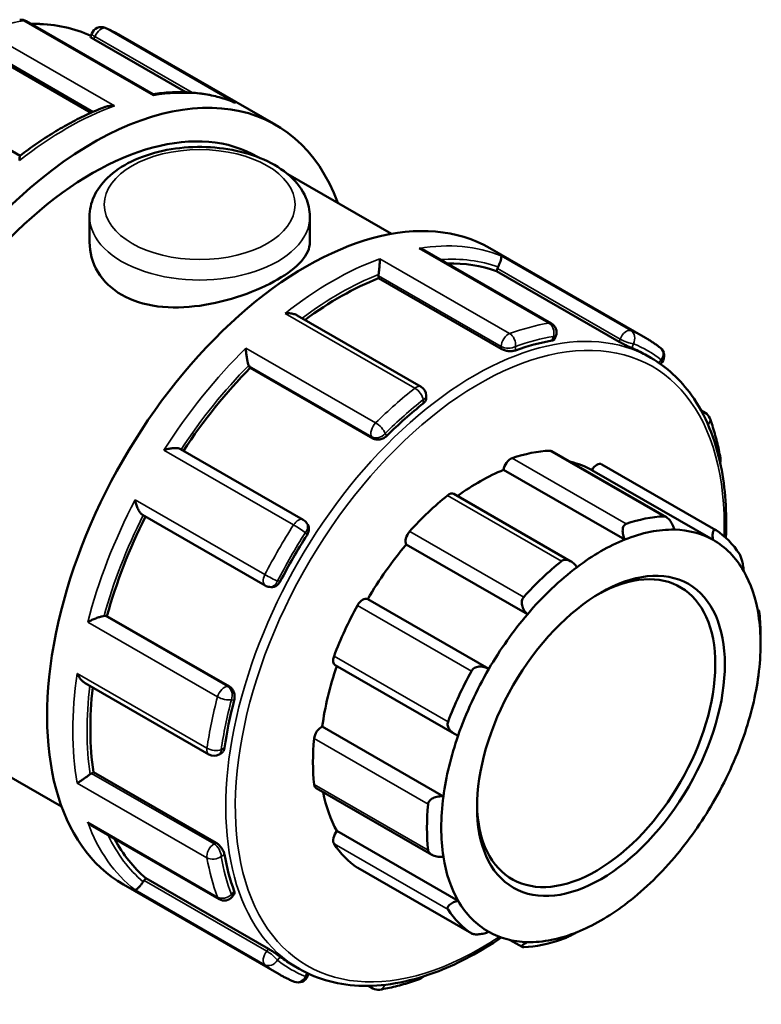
# Model space of a CAD drawing. Header units: millimetres. Extents: x 0 to 937, y -378 to 713.
# Tile 12 of 12: x 870 to 937, y 624 to 713. Entities that reach past the tile are written whole.
import ezdxf

# ---------------------------------------------------------------- set-up
doc = ezdxf.new("R2010")
doc.units = ezdxf.units.MM
doc.layers.add('Visible (ANSI)', color=7, linetype='Continuous', lineweight=50)
doc.layers.add('Visible Narrow (ANSI)', color=7, linetype='Continuous', lineweight=35)

msp = doc.modelspace()

# ---------------------------------------------------------------- linework, layer by layer
at = {"layer": 'Visible (ANSI)'}
for p, q in [((882.087, 705.91), (870.692, 712.471)), ((876.453, 711.061), (876.567, 711.355)), ((876.765, 710.839), (885.028, 706.081)), ((879.139, 711.189), (893.119, 703.138)), ((866.171, 710.189), (876.508, 704.237)), ((870.12, 700.375), (858.982, 706.789)), ((891.473, 700.279), (891.586, 700.213)), ((894.178, 698.721), (903.5, 693.353)), ((876.368, 694.903), (876.368, 692.6)), ((896.168, 694.903), (896.168, 692.6)), ((912.353, 692.063), (926.333, 684.012)), ((917.886, 685.294), (906.491, 691.856)), ((912.935, 690.011), (913.027, 690.249)), ((902.341, 689.361), (902.341, 689.574)), ((913.365, 683.012), (902.341, 689.361)), ((923.959, 683.662), (912.935, 690.011)), ((906.176, 679.612), (895.033, 686.028)), ((918.166, 683.885), (918.28, 684.178)), ((926.317, 682.498), (926.822, 682.207)), ((890.809, 681.316), (890.716, 681.448)), ((927.686, 681.654), (927.823, 681.825)), ((901.833, 674.967), (890.809, 681.316)), ((906.631, 678.575), (906.631, 678.824)), ((931.327, 677.492), (931.711, 677.271)), ((895.576, 667.657), (884.548, 674.007)), ((928.21, 667.901), (917.925, 673.823)), ((922.415, 672.637), (932.663, 666.736)), ((924.472, 665.876), (913.583, 672.147)), ((932.404, 665.855), (921.514, 672.125)), ((919.64, 663.917), (909.12, 669.976)), ((881.134, 668.089), (892.161, 661.739)), ((895.962, 667.255), (895.866, 667.391)), ((915.723, 659.16), (904.833, 665.43)), ((892.532, 661.622), (892.697, 661.607)), ((912.257, 654.253), (901.368, 660.524)), ((936.407, 659.568), (936.522, 659.502)), ((877.769, 659.022), (877.929, 659.007)), ((888.953, 652.659), (877.929, 659.007)), ((936.681, 656.5), (936.681, 657.24)), ((898.454, 654.584), (909.156, 648.421)), ((875.96, 652.985), (887.101, 646.569)), ((861.83, 648.804), (873.857, 641.878)), ((908.173, 642.798), (897.284, 649.069)), ((888.008, 646.569), (888.223, 646.693)), ((876.53, 644.869), (876.714, 644.975)), ((887.739, 638.626), (876.714, 644.975)), ((896.739, 643.535), (907.119, 637.558)), ((876.626, 640.119), (888.019, 633.558)), ((909.497, 633.421), (898.607, 639.692)), ((900.467, 636.377), (910.714, 630.476)), ((881.269, 635.242), (881.429, 635.441)), ((892.453, 629.092), (881.429, 635.441)), ((879.417, 634.868), (893.397, 626.817)), ((889.18, 633.776), (889.377, 634.021)), ((915.241, 629.269), (914.16, 629.891)), ((894.698, 627.591), (895.203, 627.3)), ((895.969, 626.652), (896.05, 626.86)), ((901.844, 625.535), (901.439, 625.768))]:
    msp.add_line(p, q, dxfattribs=at)
for centre, start, end in [((870.239, 711.684), 60.06401, 99.47366), ((877.414, 711.026), 67.59443, 158.80211), ((917.433, 684.507), 338.80211, 60.06401), ((927.115, 682.394), 321.19183, 52.15489), ((905.722, 678.824), 0, 60.06401), ((931.258, 676.484), 20.37452, 60.06401), ((932.176, 673.052), 343.07028, 10.03563), ((895.122, 666.869), 35.02709, 60.06401), ((892.615, 662.527), 240.06401, 264.76275), ((887.554, 647.357), 240.06401, 299.93599), ((888.472, 634.346), 240.06401, 321.19183), ((895.122, 626.98), 247.59443, 338.80211), ((905.722, 627.234), 289.85845, 317.52376), ((902.297, 626.323), 240.06401, 279.47366)]:
    msp.add_arc(centre, 0.909, start, end, dxfattribs=at)
for centre, major_axis, start_param, end_param in [((876.651, 674.541), (16.468, 28.597), 5.832158, 9.875805), ((876.651, 674.541), (14.821, 25.738), 0, 3.141593), ((895.885, 663.465), (16.468, 28.597), 0, 3.141593), ((898.84, 661.763), (15.809, 27.453), 0.102973, 0.337204), ((913.583, 690.198), (-0.453, -0.787), 4.802819, 4.972255), ((898.84, 661.763), (15.809, 27.453), 0.626572, 0.922564), ((902.983, 689.944), (-0.453, -0.787), 5.326418, 5.495853), ((910.508, 655.045), (-15.809, -27.453), 3.587464, 3.739052), ((910.508, 655.045), (15.809, 27.453), 0, 0.07386), ((891.273, 682.14), (-0.453, -0.787), 5.850017, 6.019452), ((898.84, 661.763), (15.809, 27.453), 1.15017, 1.460798), ((910.508, 655.045), (-15.809, -27.453), 4.111062, 4.262651), ((911.441, 654.507), (10.581, 18.375), 0.349739, 0.588871), ((917.472, 673.036), (0.453, 0.787), 0, 0.349739), ((914.216, 672.384), (0.453, 0.787), 0.588871, 2.182057), ((911.441, 654.507), (10.128, 17.587), 0.005332, 0.177783), ((921.962, 671.85), (0.453, 0.787), 0, 1.553739), ((911.441, 654.507), (-10.128, -17.587), 3.775244, 4.064618), ((908.666, 669.188), (0.453, 0.787), 0, 0.978058), ((911.441, 654.507), (-10.581, -18.375), 4.11965, 4.358782), ((898.84, 661.763), (15.809, 27.453), 1.676866, 1.987555), ((921.688, 648.606), (10.581, 18.375), 0.349739, 0.588871), ((905.41, 666.09), (-0.453, -0.787), 4.358782, 5.951969), ((922.33, 648.236), (10.128, 17.587), 0.304959, 0.633651), ((922.33, 648.236), (10.128, 17.587), 0.005332, 0.304959), ((921.688, 648.606), (10.581, 18.375), 6.004606, 6.243738), ((910.508, 655.045), (-15.809, -27.453), 4.634661, 4.786249), ((922.33, 648.236), (10.128, 17.587), 0.633651, 0.933278), ((922.33, 648.236), (10.128, 17.587), 5.959826, 6.288518), ((911.441, 654.507), (-10.128, -17.587), 4.403562, 4.703189), ((921.902, 648.483), (7.558, 13.125), 2.37399, 7.050788), ((921.688, 648.606), (-10.581, -18.375), 4.11965, 4.358782), ((922.33, 648.236), (10.128, 17.587), 0.933278, 1.261969), ((922.33, 648.236), (10.128, 17.587), 5.660199, 5.959826), ((900.92, 659.733), (0.453, 0.787), 0.01319, 1.606376), ((911.441, 654.507), (-10.581, -18.375), 4.747969, 4.987101), ((921.688, 648.606), (10.581, 18.375), 5.495853, 5.615419), ((877.447, 658.194), (0.453, 0.787), 0.259866, 0.429301), ((922.33, 648.236), (10.128, 17.587), 1.261969, 1.561596), ((922.33, 648.236), (-10.128, -17.587), 2.189915, 2.518607), ((898.908, 655.372), (-0.453, -0.787), 4.987101, 6.283185), ((911.441, 654.507), (-10.128, -17.587), 5.033948, 5.331508), ((921.688, 648.606), (-10.581, -18.375), 4.747969, 4.987101), ((922.33, 648.236), (10.128, 17.587), 1.561596, 1.890288), ((922.33, 648.236), (-10.128, -17.587), 1.890288, 2.189915), ((898.84, 661.763), (15.809, 27.453), 2.214984, 2.511154), ((910.508, 655.045), (-15.809, -27.453), 5.15826, 5.309848), ((897.193, 648.281), (0.453, 0.787), 0.641509, 2.234695), ((911.441, 654.507), (-10.581, -18.375), 5.376288, 5.615419), ((922.33, 648.236), (10.128, 17.587), 1.890288, 2.189915), ((922.33, 648.236), (-10.128, -17.587), 1.561596, 1.890288), ((876.53, 644.126), (-0.453, -0.787), 3.925057, 4.094492), ((897.193, 644.323), (-0.453, -0.787), 5.615419, 6.283185), ((911.441, 654.507), (-10.128, -17.587), 5.691466, 5.959826), ((922.33, 648.236), (10.128, 17.587), 2.189915, 2.518607), ((921.688, 648.606), (-10.581, -18.375), 5.376288, 5.615419), ((922.33, 648.236), (-10.128, -17.587), 1.261969, 1.561596), ((898.84, 661.763), (-15.809, -27.453), 5.940917, 6.176345), ((898.908, 639.208), (-0.453, -0.787), 4.41142, 6.004606), ((911.441, 654.507), (-10.581, -18.375), 6.004606, 6.243738), ((910.508, 655.045), (-15.809, -27.453), 5.681859, 5.833447), ((922.33, 648.236), (-10.128, -17.587), 5.660199, 5.959826), ((922.33, 648.236), (-10.128, -17.587), 0.933278, 1.261969), ((900.92, 637.164), (-0.453, -0.787), 6.243738, 6.283185), ((881.59, 634.784), (-0.453, -0.787), 4.448656, 4.618091), ((922.33, 648.236), (-10.128, -17.587), 5.959826, 6.288518), ((922.33, 648.236), (-10.128, -17.587), 0.633651, 0.933278), ((921.688, 648.606), (-10.581, -18.375), 6.004606, 6.243738), ((922.33, 648.236), (-10.128, -17.587), 0.005332, 0.304959), ((922.33, 648.236), (-10.128, -17.587), 0.304959, 0.633651), ((921.688, 648.606), (-10.581, -18.375), 0.349739, 0.588871), ((910.508, 655.045), (-15.809, -27.453), 6.205458, 6.283185)]:
    msp.add_ellipse(centre, major_axis=major_axis, ratio=0.578093, start_param=start_param, end_param=end_param, dxfattribs=at)
msp.add_ellipse((922.33, 648.236), major_axis=(-7.86, -13.65), ratio=0.578093, dxfattribs=at)
for points, knots in [([(876.486, 711.146), (874.999, 711.838), (873.343, 712.204), (871.424, 712.24), (871.261, 712.241), (871.097, 712.238)], [5.5499029, 5.5499029, 5.5499029, 5.5499029, 5.8080889, 5.8080889, 5.8318832, 5.8318832, 5.8318832, 5.8318832]), ([(879.139, 711.189), (879.05, 711.24), (878.961, 711.29), (878.781, 711.388), (878.69, 711.435), (878.508, 711.528), (878.416, 711.573), (878.231, 711.661), (878.137, 711.704), (877.95, 711.787), (877.855, 711.827), (877.76, 711.866)], [5.49972085, 5.49972085, 5.49972085, 5.49972085, 5.51497514, 5.51497514, 5.53022942, 5.53022942, 5.5454837, 5.5454837, 5.56073798, 5.56073798, 5.57599227, 5.57599227, 5.57599227, 5.57599227]), ([(876.765, 710.839), (876.685, 710.886), (876.611, 710.931), (876.505, 711.003), (876.471, 711.03), (876.454, 711.053), (876.452, 711.058), (876.453, 711.061)], [0, 0, 0, 0, 0.03419438, 0.03419438, 0.06838875, 0.06838875, 0.08233516, 0.08233516, 0.08233516, 0.08233516]), ([(889.369, 705.171), (888.932, 705.349), (888.483, 705.501), (887.562, 705.754), (887.091, 705.854), (886.13, 706.004), (885.641, 706.053), (884.646, 706.1), (884.14, 706.097), (883.119, 706.042), (882.603, 705.99), (882.081, 705.913)], [5.5790985, 5.5790985, 5.5790985, 5.5790985, 5.6490806, 5.6490806, 5.7190626, 5.7190626, 5.7890447, 5.7890447, 5.8590267, 5.8590267, 5.9287187, 5.9287187, 5.9287187, 5.9287187]), ([(882.12, 705.789), (882.12, 705.79), (882.12, 705.791), (882.117, 705.84), (882.11, 705.875), (882.096, 705.902), (882.092, 705.907), (882.087, 705.91)], [-0.00060692, -0.00060692, -0.00060692, -0.00060692, 0, 0, 0.04029247, 0.04029247, 0.05505805, 0.05505805, 0.05505805, 0.05505805]), ([(877.76, 704.756), (877.251, 704.561), (876.74, 704.346), (875.717, 703.875), (875.205, 703.62), (874.18, 703.071), (873.668, 702.778), (872.647, 702.153), (872.137, 701.821), (871.123, 701.123), (870.617, 700.756), (870.115, 700.372)], [6.1173186, 6.1173186, 6.1173186, 6.1173186, 6.1829847, 6.1829847, 6.2486507, 6.2486507, 6.3143168, 6.3143168, 6.3799828, 6.3799828, 6.4456489, 6.4456489, 6.4456489, 6.4456489]), ([(877.76, 704.756), (877.775, 704.761), (877.79, 704.767), (877.925, 704.813), (878.054, 704.84), (878.319, 704.868), (878.457, 704.867), (878.594, 704.852), (878.596, 704.852), (878.598, 704.852)], [0.08915715, 0.08915715, 0.08915715, 0.08915715, 0.09389105, 0.09389105, 0.1325222, 0.1325222, 0.17309103, 0.17309103, 0.17369216, 0.17369216, 0.17369216, 0.17369216]), ([(889.369, 705.171), (889.412, 705.154), (889.453, 705.136), (889.495, 705.115), (889.497, 705.114), (889.499, 705.113)], [0.15943913, 0.15943913, 0.15943913, 0.15943913, 0.17309103, 0.17309103, 0.17369216, 0.17369216, 0.17369216, 0.17369216]), ([(876.368, 694.903), (876.368, 695.522), (876.51, 696.138), (877.051, 697.327), (877.471, 697.89), (878.582, 698.962), (879.308, 699.45), (880.979, 700.269), (881.934, 700.592), (883.946, 701.031), (885.001, 701.149), (887.112, 701.176), (888.168, 701.087), (890.191, 700.706), (891.158, 700.414), (892.916, 699.635), (893.707, 699.147), (894.992, 697.999), (895.497, 697.341), (896.043, 696.066), (896.168, 695.485), (896.168, 694.903)], [2.356194, 2.356194, 2.356194, 2.356194, 2.612893, 2.612893, 2.894422, 2.894422, 3.22149, 3.22149, 3.564496, 3.564496, 3.904707, 3.904707, 4.242846, 4.242846, 4.582585, 4.582585, 4.925588, 4.925588, 5.256289, 5.256289, 5.497787, 5.497787, 5.497787, 5.497787]), ([(870.078, 699.946), (870.078, 699.947), (870.078, 699.948), (870.078, 700.04), (870.08, 700.12), (870.087, 700.249), (870.092, 700.299), (870.104, 700.353), (870.109, 700.367), (870.115, 700.372)], [-0.0006069, -0.0006069, -0.0006069, -0.0006069, 0, 0, 0.0402925, 0.0402925, 0.078718, 0.078718, 0.1036466, 0.1036466, 0.1036466, 0.1036466]), ([(896.168, 692.6), (896.168, 692.062), (895.923, 691.484), (894.917, 690.337), (894.155, 689.764), (892.382, 688.743), (891.263, 688.233), (888.824, 687.396), (887.503, 687.072), (885.032, 686.726), (883.712, 686.68), (881.273, 686.991), (880.154, 687.354), (878.381, 688.375), (877.619, 689.096), (876.613, 690.768), (876.368, 691.715), (876.368, 692.6)], [0.752278, 0.752278, 0.752278, 0.752278, 1.128242, 1.128242, 1.504206, 1.504206, 1.880171, 1.880171, 2.256135, 2.256135, 2.632274, 2.632274, 3.008413, 3.008413, 3.384551, 3.384551, 3.76069, 3.76069, 3.76069, 3.76069]), ([(906.491, 691.856), (906.451, 691.879), (906.41, 691.9), (906.248, 691.976), (906.118, 692.019), (905.984, 692.048), (905.982, 692.049), (905.98, 692.049)], [0.11855911, 0.11855911, 0.11855911, 0.11855911, 0.1325222, 0.1325222, 0.17309103, 0.17309103, 0.17369216, 0.17369216, 0.17369216, 0.17369216]), ([(902.458, 691.112), (902.458, 691.111), (902.458, 691.11), (902.458, 691.047), (902.456, 690.97), (902.449, 690.798), (902.444, 690.703), (902.429, 690.489), (902.42, 690.369), (902.4, 690.147), (902.39, 690.048), (902.37, 689.867), (902.361, 689.786), (902.35, 689.709), (902.35, 689.707), (902.35, 689.705)], [-0.0006069, -0.0006069, -0.0006069, -0.0006069, 0, 0, 0.0402925, 0.0402925, 0.078718, 0.078718, 0.1184803, 0.1184803, 0.148246, 0.148246, 0.1740674, 0.1740674, 0.1747486, 0.1747486, 0.1747486, 0.1747486]), ([(913.358, 691.373), (913.359, 691.373), (913.359, 691.372), (913.374, 691.355), (913.382, 691.323), (913.384, 691.237), (913.377, 691.182), (913.348, 691.044), (913.325, 690.959), (913.266, 690.788), (913.235, 690.707), (913.166, 690.546), (913.13, 690.47), (913.091, 690.392), (913.09, 690.39), (913.089, 690.388)], [-0.0006069, -0.0006069, -0.0006069, -0.0006069, 0, 0, 0.0402925, 0.0402925, 0.078718, 0.078718, 0.1184803, 0.1184803, 0.148246, 0.148246, 0.1740674, 0.1740674, 0.1747486, 0.1747486, 0.1747486, 0.1747486]), ([(895.033, 686.028), (894.943, 686.08), (894.839, 686.121), (894.61, 686.184), (894.482, 686.205), (894.217, 686.223), (894.079, 686.221), (893.942, 686.206), (893.94, 686.206), (893.938, 686.206)], [0.0594356, 0.0594356, 0.0594356, 0.0594356, 0.093891, 0.093891, 0.1325222, 0.1325222, 0.173091, 0.173091, 0.1736922, 0.1736922, 0.1736922, 0.1736922]), ([(918.166, 683.885), (918.157, 683.862), (918.14, 683.84), (918.071, 683.791), (918.005, 683.768), (917.927, 683.755)], [0.3586082, 0.3586082, 0.3586082, 0.3586082, 0.3794534, 0.3794534, 0.41424501, 0.41424501, 0.41424501, 0.41424501]), ([(925.103, 683.098), (925.04, 683.124), (924.958, 683.16), (924.768, 683.247), (924.662, 683.297), (924.458, 683.396), (924.348, 683.452), (924.138, 683.562), (924.04, 683.616), (923.959, 683.662)], [0.1383011, 0.1383011, 0.1383011, 0.1383011, 0.1730927, 0.1730927, 0.2078843, 0.2078843, 0.2420787, 0.2420787, 0.276273, 0.276273, 0.276273, 0.276273]), ([(927.673, 683.112), (927.587, 683.178), (927.501, 683.243), (927.327, 683.371), (927.24, 683.433), (927.063, 683.556), (926.973, 683.616), (926.793, 683.733), (926.702, 683.791), (926.519, 683.903), (926.426, 683.958), (926.333, 684.012)], [5.41958202, 5.41958202, 5.41958202, 5.41958202, 5.43560979, 5.43560979, 5.45163755, 5.45163755, 5.46766532, 5.46766532, 5.48369309, 5.48369309, 5.49972085, 5.49972085, 5.49972085, 5.49972085]), ([(890.416, 683.087), (890.416, 683.085), (890.416, 683.084), (890.419, 682.981), (890.426, 682.869), (890.446, 682.638), (890.459, 682.518), (890.494, 682.268), (890.516, 682.136), (890.561, 681.912), (890.583, 681.818), (890.627, 681.659), (890.647, 681.593), (890.669, 681.538), (890.67, 681.536), (890.67, 681.535)], [-0.0006069, -0.0006069, -0.0006069, -0.0006069, 0, 0, 0.0402925, 0.0402925, 0.078718, 0.078718, 0.1184803, 0.1184803, 0.148246, 0.148246, 0.1740674, 0.1740674, 0.1747486, 0.1747486, 0.1747486, 0.1747486]), ([(914.65, 682.883), (914.57, 682.855), (914.468, 682.832), (914.243, 682.811), (914.12, 682.812), (913.892, 682.835), (913.771, 682.857), (913.548, 682.923), (913.446, 682.966), (913.365, 683.012)], [0.1383011, 0.1383011, 0.1383011, 0.1383011, 0.1730927, 0.1730927, 0.2078843, 0.2078843, 0.2420787, 0.2420787, 0.276273, 0.276273, 0.276273, 0.276273]), ([(933.56, 666.03), (933.662, 668.324), (933.512, 670.496), (932.612, 674.936), (931.723, 677.102), (929.473, 680.255), (928.24, 681.391), (926.822, 682.207)], [4.6598978, 4.6598978, 4.6598978, 4.6598978, 4.9192709, 4.9192709, 5.2415147, 5.2415147, 5.4997209, 5.4997209, 5.4997209, 5.4997209]), ([(906.631, 678.575), (906.631, 678.498), (906.608, 678.414), (906.516, 678.253), (906.445, 678.176), (906.365, 678.112)], [0.3449251, 0.3449251, 0.3449251, 0.3449251, 0.3794534, 0.3794534, 0.41424501, 0.41424501, 0.41424501, 0.41424501]), ([(933.07, 673.211), (933.026, 673.465), (932.977, 673.716), (932.872, 674.212), (932.815, 674.458), (932.695, 674.943), (932.631, 675.183), (932.495, 675.656), (932.423, 675.889), (932.272, 676.349), (932.193, 676.576), (932.11, 676.8)], [4.8959832, 4.8959832, 4.8959832, 4.8959832, 4.9272653, 4.9272653, 4.9585473, 4.9585473, 4.9898294, 4.9898294, 5.0211114, 5.0211114, 5.0523935, 5.0523935, 5.0523935, 5.0523935]), ([(903.088, 675.21), (903.011, 675.134), (902.913, 675.062), (902.696, 674.949), (902.578, 674.908), (902.355, 674.865), (902.236, 674.859), (902.016, 674.887), (901.914, 674.921), (901.833, 674.967)], [0.1383014, 0.1383014, 0.1383014, 0.1383014, 0.1729608, 0.1729608, 0.2076202, 0.2076202, 0.2419468, 0.2419468, 0.2762735, 0.2762735, 0.2762735, 0.2762735]), ([(884.548, 674.007), (884.516, 674.025), (884.479, 674.041), (884.364, 674.076), (884.279, 674.09), (884.066, 674.105), (883.936, 674.101), (883.677, 674.074), (883.547, 674.052), (883.291, 673.994), (883.163, 673.957), (883.041, 673.913), (883.039, 673.913), (883.037, 673.912)], [0.0086302, 0.0086302, 0.0086302, 0.0086302, 0.0255484, 0.0255484, 0.0548536, 0.0548536, 0.093891, 0.093891, 0.1325222, 0.1325222, 0.173091, 0.173091, 0.1736922, 0.1736922, 0.1736922, 0.1736922]), ([(880.459, 669.447), (880.459, 669.445), (880.46, 669.443), (880.483, 669.318), (880.514, 669.191), (880.591, 668.944), (880.635, 668.822), (880.74, 668.585), (880.802, 668.468), (880.922, 668.289), (880.976, 668.221), (881.067, 668.135), (881.101, 668.109), (881.134, 668.089)], [-0.0006069, -0.0006069, -0.0006069, -0.0006069, 0, 0, 0.0402925, 0.0402925, 0.078718, 0.078718, 0.1184803, 0.1184803, 0.148246, 0.148246, 0.1664015, 0.1664015, 0.1664015, 0.1664015]), ([(895.962, 667.255), (895.967, 667.247), (895.973, 667.238), (896.031, 667.146), (896.065, 667.046), (896.09, 666.844), (896.083, 666.728), (896.025, 666.499), (895.975, 666.386), (895.913, 666.288)], [0.3070959, 0.3070959, 0.3070959, 0.3070959, 0.3104674, 0.3104674, 0.3446618, 0.3446618, 0.3794534, 0.3794534, 0.414245, 0.414245, 0.414245, 0.414245]), ([(924.472, 665.876), (924.411, 666.011), (924.358, 666.161), (924.288, 666.469), (924.274, 666.628), (924.293, 666.883), (924.321, 666.999), (924.397, 667.138), (924.429, 667.179), (924.501, 667.244), (924.542, 667.268), (924.587, 667.284)], [0.3267442, 0.3267442, 0.3267442, 0.3267442, 0.3709068, 0.3709068, 0.4179336, 0.4179336, 0.456584, 0.456584, 0.4759093, 0.4759093, 0.4952345, 0.4952345, 0.4952345, 0.4952345]), ([(927.989, 667.965), (928.03, 667.966), (928.074, 667.959), (928.166, 667.927), (928.212, 667.902), (928.351, 667.806), (928.442, 667.713), (928.611, 667.496), (928.698, 667.352), (928.84, 667.058), (928.897, 666.909), (928.938, 666.77)], [0.1713545, 0.1713545, 0.1713545, 0.1713545, 0.1906797, 0.1906797, 0.210005, 0.210005, 0.2486554, 0.2486554, 0.2956822, 0.2956822, 0.3398448, 0.3398448, 0.3398448, 0.3398448]), ([(932.404, 665.855), (932.383, 665.988), (932.37, 666.125), (932.369, 666.382), (932.383, 666.5), (932.432, 666.659), (932.467, 666.719), (932.537, 666.76), (932.563, 666.765), (932.619, 666.759), (932.649, 666.746), (932.68, 666.726)], [0.3267442, 0.3267442, 0.3267442, 0.3267442, 0.3709068, 0.3709068, 0.4179336, 0.4179336, 0.456584, 0.456584, 0.4759093, 0.4759093, 0.4952345, 0.4952345, 0.4952345, 0.4952345]), ([(934.782, 664.591), (934.804, 664.557), (934.827, 664.516), (934.872, 664.42), (934.894, 664.365), (934.958, 664.189), (934.996, 664.055), (935.063, 663.778), (935.095, 663.615), (935.14, 663.312), (935.155, 663.173), (935.164, 663.052)], [0.1713545, 0.1713545, 0.1713545, 0.1713545, 0.1906797, 0.1906797, 0.210005, 0.210005, 0.2486554, 0.2486554, 0.2956822, 0.2956822, 0.3398448, 0.3398448, 0.3398448, 0.3398448]), ([(918.789, 663.945), (918.833, 663.981), (918.884, 664.009), (918.994, 664.049), (919.052, 664.06), (919.233, 664.07), (919.361, 664.042), (919.612, 663.943), (919.751, 663.856), (919.995, 663.648), (920.101, 663.529), (920.189, 663.409)], [0.1713545, 0.1713545, 0.1713545, 0.1713545, 0.1906797, 0.1906797, 0.210005, 0.210005, 0.2486554, 0.2486554, 0.2956822, 0.2956822, 0.3398448, 0.3398448, 0.3398448, 0.3398448]), ([(893.514, 662.133), (893.46, 662.03), (893.387, 661.93), (893.218, 661.765), (893.121, 661.701), (892.933, 661.622), (892.83, 661.601), (892.719, 661.605), (892.708, 661.606), (892.697, 661.607)], [0.1383014, 0.1383014, 0.1383014, 0.1383014, 0.173093, 0.173093, 0.2078846, 0.2078846, 0.242079, 0.242079, 0.2458495, 0.2458495, 0.2458495, 0.2458495]), ([(915.723, 659.16), (915.616, 659.261), (915.513, 659.383), (915.341, 659.66), (915.274, 659.816), (915.212, 660.095), (915.203, 660.235), (915.237, 660.43), (915.256, 660.493), (915.311, 660.609), (915.346, 660.662), (915.387, 660.708)], [0.3267442, 0.3267442, 0.3267442, 0.3267442, 0.3709068, 0.3709068, 0.4179336, 0.4179336, 0.456584, 0.456584, 0.4759093, 0.4759093, 0.4952345, 0.4952345, 0.4952345, 0.4952345]), ([(936.488, 659.104), (936.487, 659.201), (936.488, 659.291), (936.497, 659.433), (936.504, 659.481), (936.52, 659.509), (936.53, 659.501), (936.546, 659.439), (936.552, 659.411), (936.563, 659.339), (936.569, 659.296), (936.574, 659.247)], [0.3267442, 0.3267442, 0.3267442, 0.3267442, 0.3709068, 0.3709068, 0.4179336, 0.4179336, 0.456584, 0.456584, 0.4759093, 0.4759093, 0.4952345, 0.4952345, 0.4952345, 0.4952345]), ([(877.67, 659.019), (877.614, 659.01), (877.547, 658.996), (877.389, 658.955), (877.298, 658.928), (877.082, 658.856), (876.958, 658.809), (876.723, 658.714), (876.61, 658.665), (876.396, 658.565), (876.294, 658.514), (876.202, 658.464), (876.2, 658.463), (876.199, 658.462)], [0, 0, 0, 0, 0.0255484, 0.0255484, 0.0548536, 0.0548536, 0.093891, 0.093891, 0.1325222, 0.1325222, 0.173091, 0.173091, 0.1736922, 0.1736922, 0.1736922, 0.1736922]), ([(910.696, 654.066), (910.727, 654.122), (910.766, 654.175), (910.859, 654.267), (910.913, 654.308), (911.087, 654.407), (911.222, 654.445), (911.503, 654.476), (911.67, 654.463), (911.983, 654.385), (912.129, 654.325), (912.257, 654.253)], [0.1713545, 0.1713545, 0.1713545, 0.1713545, 0.1906797, 0.1906797, 0.210005, 0.210005, 0.2486554, 0.2486554, 0.2956822, 0.2956822, 0.3398448, 0.3398448, 0.3398448, 0.3398448]), ([(875.255, 653.847), (875.256, 653.845), (875.257, 653.844), (875.313, 653.719), (875.378, 653.6), (875.524, 653.383), (875.604, 653.283), (875.774, 653.113), (875.865, 653.039), (875.96, 652.985)], [-0.0006069, -0.0006069, -0.0006069, -0.0006069, 0, 0, 0.0402925, 0.0402925, 0.078718, 0.078718, 0.1151554, 0.1151554, 0.1151554, 0.1151554]), ([(888.953, 652.659), (889.034, 652.612), (889.114, 652.542), (889.248, 652.366), (889.302, 652.261), (889.377, 652.046), (889.401, 651.923), (889.411, 651.678), (889.398, 651.556), (889.371, 651.451)], [0.276273, 0.276273, 0.276273, 0.276273, 0.3104674, 0.3104674, 0.3446618, 0.3446618, 0.3794534, 0.3794534, 0.414245, 0.414245, 0.414245, 0.414245]), ([(909.497, 648.271), (909.357, 648.316), (909.213, 648.382), (908.944, 648.556), (908.822, 648.667), (908.658, 648.888), (908.596, 649.009), (908.555, 649.197), (908.55, 649.262), (908.558, 649.388), (908.571, 649.451), (908.593, 649.509)], [0.3267442, 0.3267442, 0.3267442, 0.3267442, 0.3709068, 0.3709068, 0.4179336, 0.4179336, 0.456584, 0.456584, 0.4759093, 0.4759093, 0.4952345, 0.4952345, 0.4952345, 0.4952345]), ([(888.493, 647.157), (888.478, 647.055), (888.446, 646.956), (888.352, 646.794), (888.29, 646.732), (888.223, 646.693)], [0.13830107, 0.13830107, 0.13830107, 0.13830107, 0.17309268, 0.17309268, 0.2077978, 0.2077978, 0.2077978, 0.2077978]), ([(876.421, 644.796), (876.362, 644.75), (876.297, 644.701), (876.15, 644.593), (876.071, 644.536), (875.889, 644.408), (875.79, 644.34), (875.611, 644.219), (875.529, 644.166), (875.38, 644.071), (875.313, 644.03), (875.257, 643.997), (875.256, 643.997), (875.255, 643.996)], [0, 0, 0, 0, 0.0255484, 0.0255484, 0.0548536, 0.0548536, 0.093891, 0.093891, 0.1325222, 0.1325222, 0.173091, 0.173091, 0.1736922, 0.1736922, 0.1736922, 0.1736922]), ([(906.802, 642.102), (906.807, 642.157), (906.822, 642.212), (906.87, 642.318), (906.903, 642.369), (907.024, 642.509), (907.133, 642.587), (907.382, 642.711), (907.542, 642.759), (907.864, 642.808), (908.025, 642.811), (908.173, 642.798)], [0.1713545, 0.1713545, 0.1713545, 0.1713545, 0.1906797, 0.1906797, 0.210005, 0.210005, 0.2486554, 0.2486554, 0.2956822, 0.2956822, 0.3398448, 0.3398448, 0.3398448, 0.3398448]), ([(876.199, 640.468), (876.2, 640.466), (876.202, 640.465), (876.293, 640.365), (876.393, 640.275), (876.541, 640.171), (876.583, 640.144), (876.626, 640.119)], [-0.00060692, -0.00060692, -0.00060692, -0.00060692, 0, 0, 0.04029247, 0.04029247, 0.05552858, 0.05552858, 0.05552858, 0.05552858]), ([(887.739, 638.626), (887.82, 638.58), (887.908, 638.513), (888.076, 638.353), (888.156, 638.259), (888.29, 638.073), (888.352, 637.967), (888.446, 637.762), (888.478, 637.662), (888.493, 637.577)], [0.276273, 0.276273, 0.276273, 0.276273, 0.3104674, 0.3104674, 0.3446618, 0.3446618, 0.3794534, 0.3794534, 0.414245, 0.414245, 0.414245, 0.414245]), ([(908.173, 637.369), (908.025, 637.357), (907.864, 637.359), (907.542, 637.398), (907.382, 637.438), (907.133, 637.543), (907.024, 637.609), (906.903, 637.731), (906.87, 637.775), (906.822, 637.868), (906.807, 637.917), (906.802, 637.966)], [0.3267442, 0.3267442, 0.3267442, 0.3267442, 0.3709068, 0.3709068, 0.4179336, 0.4179336, 0.456584, 0.456584, 0.4759093, 0.4759093, 0.4952345, 0.4952345, 0.4952345, 0.4952345]), ([(881.18, 635.119), (881.133, 635.048), (881.085, 634.979), (880.98, 634.839), (880.926, 634.771), (880.807, 634.634), (880.745, 634.57), (880.639, 634.474), (880.593, 634.439), (880.515, 634.395), (880.484, 634.386), (880.46, 634.39), (880.459, 634.39), (880.459, 634.39)], [0, 0, 0, 0, 0.0255484, 0.0255484, 0.0548536, 0.0548536, 0.093891, 0.093891, 0.1325222, 0.1325222, 0.173091, 0.173091, 0.1736922, 0.1736922, 0.1736922, 0.1736922]), ([(889.371, 634.294), (889.398, 634.221), (889.411, 634.152), (889.403, 634.067), (889.393, 634.041), (889.377, 634.022)], [0.13830141, 0.13830141, 0.13830141, 0.13830141, 0.17296079, 0.17296079, 0.19397243, 0.19397243, 0.19397243, 0.19397243]), ([(908.593, 632.622), (908.571, 632.655), (908.558, 632.691), (908.55, 632.766), (908.555, 632.805), (908.596, 632.921), (908.658, 632.997), (908.822, 633.141), (908.944, 633.216), (909.213, 633.338), (909.357, 633.386), (909.497, 633.421)], [0.1713545, 0.1713545, 0.1713545, 0.1713545, 0.1906797, 0.1906797, 0.210005, 0.210005, 0.2486554, 0.2486554, 0.2956822, 0.2956822, 0.3398448, 0.3398448, 0.3398448, 0.3398448]), ([(895.203, 627.3), (896.897, 626.325), (898.851, 625.809), (903.103, 625.729), (905.408, 626.186), (909.618, 627.83), (911.507, 628.846), (913.369, 630.116)], [2.3581282, 2.3581282, 2.3581282, 2.3581282, 2.6664963, 2.6664963, 2.9826551, 2.9826551, 3.2334336, 3.2334336, 3.2334336, 3.2334336]), ([(912.257, 630.618), (912.129, 630.57), (911.983, 630.524), (911.67, 630.448), (911.503, 630.419), (911.222, 630.394), (911.087, 630.391), (910.913, 630.41), (910.859, 630.421), (910.766, 630.449), (910.727, 630.466), (910.696, 630.487)], [0.3267442, 0.3267442, 0.3267442, 0.3267442, 0.3709068, 0.3709068, 0.4179336, 0.4179336, 0.456584, 0.456584, 0.4759093, 0.4759093, 0.4952345, 0.4952345, 0.4952345, 0.4952345]), ([(920.189, 630.597), (920.101, 630.547), (919.995, 630.489), (919.751, 630.361), (919.612, 630.291), (919.361, 630.17), (919.233, 630.111), (919.052, 630.032), (918.994, 630.007), (918.884, 629.964), (918.833, 629.945), (918.789, 629.929)], [0.3267442, 0.3267442, 0.3267442, 0.3267442, 0.3709068, 0.3709068, 0.4179336, 0.4179336, 0.456584, 0.456584, 0.4759093, 0.4759093, 0.4952345, 0.4952345, 0.4952345, 0.4952345]), ([(915.387, 629.248), (915.346, 629.246), (915.311, 629.248), (915.256, 629.259), (915.237, 629.268), (915.203, 629.304), (915.212, 629.339), (915.274, 629.423), (915.341, 629.479), (915.513, 629.592), (915.616, 629.649), (915.723, 629.703)], [0.1713545, 0.1713545, 0.1713545, 0.1713545, 0.1906797, 0.1906797, 0.210005, 0.210005, 0.2486554, 0.2486554, 0.2956822, 0.2956822, 0.3398448, 0.3398448, 0.3398448, 0.3398448]), ([(892.453, 629.092), (892.534, 629.046), (892.631, 628.987), (892.831, 628.861), (892.935, 628.792), (893.123, 628.666), (893.219, 628.599), (893.388, 628.478), (893.46, 628.425), (893.514, 628.384)], [0.276273, 0.276273, 0.276273, 0.276273, 0.3105997, 0.3105997, 0.3449264, 0.3449264, 0.3795858, 0.3795858, 0.4142451, 0.4142451, 0.4142451, 0.4142451]), ([(893.397, 626.817), (893.486, 626.766), (893.575, 626.716), (893.755, 626.619), (893.846, 626.571), (894.028, 626.479), (894.12, 626.434), (894.305, 626.346), (894.399, 626.303), (894.586, 626.22), (894.681, 626.179), (894.776, 626.14)], [2.3581282, 2.3581282, 2.3581282, 2.3581282, 2.37338248, 2.37338248, 2.38863676, 2.38863676, 2.40389105, 2.40389105, 2.41914533, 2.41914533, 2.43439961, 2.43439961, 2.43439961, 2.43439961]), ([(902.447, 625.426), (902.682, 625.465), (902.918, 625.51), (903.391, 625.608), (903.629, 625.662), (904.106, 625.779), (904.345, 625.843), (904.825, 625.98), (905.065, 626.053), (905.547, 626.209), (905.789, 626.292), (906.031, 626.379)], [2.8015881, 2.8015881, 2.8015881, 2.8015881, 2.8328702, 2.8328702, 2.8641522, 2.8641522, 2.8954343, 2.8954343, 2.9267163, 2.9267163, 2.9579984, 2.9579984, 2.9579984, 2.9579984])]:
    msp.add_open_spline(points, degree=3, knots=knots, dxfattribs=at)
at = {"layer": 'Visible Narrow (ANSI)'}
for p, q in [((870.453, 712.508), (882.12, 705.789)), ((878.598, 704.852), (866.931, 711.571)), ((889.499, 705.113), (877.831, 711.831)), ((876.765, 710.839), (876.857, 711.077)), ((876.857, 711.077), (885.591, 706.048)), ((866.171, 710.403), (876.718, 704.329)), ((905.98, 692.049), (917.647, 685.331)), ((914.125, 684.394), (902.458, 691.112)), ((925.026, 684.654), (913.358, 691.373)), ((913.027, 690.249), (924.052, 683.9)), ((902.341, 689.574), (913.365, 683.225)), ((893.938, 686.206), (905.605, 679.487)), ((918.075, 684.137), (917.927, 683.755)), ((913.365, 683.225), (913.365, 683.012)), ((914.65, 682.883), (914.65, 683.225)), ((924.052, 683.9), (923.959, 683.662)), ((925.103, 683.098), (925.251, 683.479)), ((902.083, 676.368), (890.416, 683.087)), ((890.716, 681.448), (901.741, 675.099)), ((927.758, 682.024), (927.541, 681.755)), ((906.365, 678.454), (906.365, 678.112)), ((903.088, 675.21), (902.94, 675.421)), ((901.741, 675.099), (901.833, 674.967)), ((883.037, 673.912), (894.705, 667.193)), ((917.742, 673.866), (927.989, 667.965)), ((924.587, 667.284), (914.34, 673.185)), ((892.126, 662.728), (880.459, 669.447)), ((908.542, 669.845), (918.789, 663.945)), ((895.765, 666.499), (895.913, 666.288)), ((915.387, 660.708), (905.14, 666.609)), ((893.514, 662.133), (893.257, 662.157)), ((900.449, 659.967), (910.696, 654.066)), ((876.199, 658.462), (887.866, 651.744)), ((888.793, 652.673), (877.769, 659.022)), ((908.593, 649.509), (898.347, 655.41)), ((886.923, 647.128), (875.255, 653.847)), ((888.953, 652.659), (888.793, 652.673)), ((889.115, 651.475), (889.371, 651.451)), ((896.555, 648.002), (906.802, 642.102)), ((888.493, 647.157), (888.197, 646.987)), ((887.554, 638.52), (876.53, 644.869)), ((875.255, 643.996), (886.923, 637.278)), ((906.802, 637.966), (896.555, 643.867)), ((887.866, 633.749), (876.199, 640.468)), ((887.739, 638.626), (887.554, 638.52)), ((898.347, 638.523), (908.593, 632.622)), ((888.197, 637.407), (888.493, 637.577)), ((910.696, 630.487), (900.449, 636.388)), ((892.294, 628.894), (881.269, 635.242)), ((880.459, 634.39), (892.126, 627.671)), ((889.371, 634.294), (889.115, 633.976)), ((892.453, 629.092), (892.294, 628.894)), ((893.257, 628.065), (893.514, 628.384)), ((895.891, 626.936), (895.765, 626.61))]:
    msp.add_line(p, q, dxfattribs=at)
for centre, major_axis, ratio, start_param, end_param in [((862.671, 682.592), (16.468, 28.597), 0.578093, 0.44346, 0.59987), ((870.239, 711.684), (-0.15, 0.896), 0.737044, 5.738642, 6.283185), ((870.239, 711.684), (0.453, 0.787), 0.578093, 0, 0.44346), ((861.523, 683.253), (15.809, 27.453), 0.578093, 0.052075, 0.337204), ((877.414, 711.026), (0.453, 0.787), 0.578093, 0.076271, 1.830662), ((877.414, 711.026), (0.346, 0.84), 0.813599, 6.176045, 6.283185), ((862.671, 682.592), (16.468, 28.597), 0.578093, 0, 0.076271), ((877.414, 711.026), (-0.847, 0.329), 0.209664, 0, 0.938208), ((874.338, 675.873), (16.468, 28.597), 0.578093, 0.076271, 0.44346), ((874.338, 675.873), (16.468, 28.597), 0.578093, 0.59987, 0.967059), ((886.268, 694.903), (-9.9, 0), 0.575862, 0, 3.141593), ((898.198, 662.133), (16.468, 28.597), 0.578093, 0.076271, 0.44346), ((898.198, 662.133), (-16.468, -28.597), 0.578093, 3.741463, 4.108651), ((898.84, 661.763), (16.015, 27.81), 0.578093, 0.104589, 0.372035), ((898.84, 661.763), (-16.015, -27.81), 0.578093, 3.769781, 4.073828), ((911.013, 654.754), (15.809, 27.453), 0.578093, 0, 3.141593), ((909.865, 655.415), (-16.468, -28.597), 0.578093, 3.585053, 3.741463), ((917.433, 684.507), (0.453, 0.787), 0.578093, 0, 0.44346), ((917.433, 684.507), (0.15, -0.896), 0.737044, 1.026253, 2.597049), ((914.008, 683.596), (0.453, 0.787), 0.578093, 0.59987, 2.354261), ((914.008, 683.596), (-0.309, 0.855), 0.67351, 4.039581, 5.610378), ((910.508, 655.045), (16.015, 27.81), 0.578093, 0.44346, 0.59987), ((917.433, 684.507), (0.847, -0.329), 0.209664, 5.650597, 6.283185), ((924.608, 683.849), (0.453, 0.787), 0.578093, 0.076271, 1.830662), ((909.865, 655.415), (16.468, 28.597), 0.578093, 0, 0.076271), ((924.608, 683.849), (0.346, 0.84), 0.813599, 4.605249, 6.176045), ((911.441, 654.507), (-15.507, -26.928), 0.578093, 2.315864, 7.14595), ((914.008, 683.596), (-0.909, 0), 0.575862, 0.785398, 2.356194), ((924.608, 683.849), (-0.847, 0.329), 0.209664, 0.938208, 2.509004), ((910.508, 655.045), (16.015, 27.81), 0.578093, 6.203046, 6.359457), ((898.198, 662.133), (-16.468, -28.597), 0.578093, 4.265062, 4.63225), ((927.115, 682.394), (0.558, 0.718), 0.813352, 4.824906, 6.283185), ((898.84, 661.763), (-16.015, -27.81), 0.578093, 4.29338, 4.603806), ((927.115, 682.394), (0.708, -0.57), 0.212712, 0, 0.633083), ((905.722, 678.824), (0.453, 0.787), 0.578093, 0, 0.967059), ((909.865, 655.415), (-16.468, -28.597), 0.578093, 4.108651, 4.265062), ((905.722, 678.824), (0.564, -0.713), 0.463246, 0.710623, 2.281419), ((905.722, 678.824), (0.909, 0), 0.575862, 5.497787, 6.283185), ((910.508, 655.045), (16.015, 27.81), 0.578093, 0.967059, 1.123469), ((931.258, 676.484), (0.453, 0.787), 0.578093, 0, 0.5095), ((902.297, 675.791), (-0.453, -0.787), 0.578093, 4.265062, 6.019452), ((902.297, 675.791), (-0.638, 0.647), 0.352954, 3.807608, 5.378405), ((931.258, 676.484), (0.852, 0.316), 0.735684, 5.376928, 6.283185), ((902.297, 675.791), (-0.744, -0.522), 0.787757, 0.35258, 1.923377), ((932.176, 673.052), (0.895, 0.158), 0.671723, 5.799399, 6.283185), ((898.198, 662.133), (-16.468, -28.597), 0.578093, 4.78866, 5.155849), ((898.84, 661.763), (-16.015, -27.81), 0.578093, 4.817095, 5.127531), ((895.122, 666.869), (0.453, 0.787), 0.578093, 0, 1.490657), ((895.122, 666.869), (0.744, 0.522), 0.787757, 5.064969, 6.283185), ((909.865, 655.415), (-16.468, -28.597), 0.578093, 4.63225, 4.78866), ((910.508, 655.045), (16.015, 27.81), 0.578093, 1.490657, 1.647068), ((895.122, 666.869), (0.766, -0.49), 0.065321, 0.617907, 2.188703), ((892.615, 662.527), (-0.453, -0.787), 0.578093, 4.78866, 6.283185), ((892.615, 662.527), (-0.807, 0.418), 0.062175, 0.953032, 2.523829), ((892.615, 662.527), (-0.083, -0.905), 0.788574, 0, 1.222868), ((898.198, 662.133), (-16.468, -28.597), 0.578093, 5.312259, 5.679448), ((898.84, 661.763), (-16.015, -27.81), 0.578093, 5.346985, 5.65113), ((888.472, 651.845), (0.453, 0.787), 0.578093, 0.259866, 2.014256), ((888.472, 651.845), (0.083, 0.905), 0.788574, 4.364461, 5.935257), ((909.865, 655.415), (-16.468, -28.597), 0.578093, 5.155849, 5.312259), ((888.472, 651.845), (0.879, -0.229), 0.350106, 4.04727, 5.618066), ((910.508, 655.045), (16.015, 27.81), 0.578093, 2.014256, 2.170667), ((887.554, 647.357), (-0.453, -0.787), 0.578093, 5.312259, 6.283185), ((887.554, 647.357), (-0.899, 0.132), 0.460644, 0.861486, 2.432283), ((887.554, 647.357), (0.453, -0.787), 0.578093, 0, 0.787332), ((898.198, 662.133), (-16.468, -28.597), 0.578093, 5.835858, 6.203046), ((898.84, 661.763), (-16.015, -27.81), 0.578093, 5.906594, 6.174728), ((887.554, 637.777), (0.453, 0.787), 0.578093, 0.783464, 2.537855), ((887.554, 637.777), (0.453, -0.787), 0.578093, 0.787332, 2.358128), ((887.554, 637.777), (0.895, 0.158), 0.671723, 3.817146, 5.387943), ((909.865, 655.415), (-16.468, -28.597), 0.578093, 5.679448, 5.835858), ((910.508, 655.045), (16.015, 27.81), 0.578093, 2.537855, 2.694265), ((888.472, 634.346), (-0.852, -0.316), 0.735684, 0.54814, 2.118936), ((888.472, 634.346), (-0.453, -0.787), 0.578093, 5.835858, 6.283185), ((888.472, 634.346), (0.708, -0.57), 0.212712, 0, 0.633083), ((892.615, 628.435), (-0.453, -0.787), 0.578093, 4.448656, 6.203046), ((892.615, 628.435), (0.708, -0.57), 0.212712, 0.633083, 2.203879), ((892.615, 628.435), (-0.558, -0.718), 0.813352, 0.112517, 1.683313), ((909.865, 655.415), (-16.468, -28.597), 0.578093, 6.203046, 6.283185), ((910.508, 655.045), (-16.015, -27.81), 0.578093, 6.203046, 6.359457), ((895.122, 626.98), (-0.346, -0.84), 0.813599, 0, 1.463656), ((895.122, 626.98), (0.847, -0.329), 0.209664, 5.650597, 6.283185), ((905.722, 627.234), (0.309, -0.855), 0.67351, 0, 0.49597), ((902.297, 626.323), (-0.453, -0.787), 0.578093, 5.755815, 6.283185), ((902.297, 626.323), (0.15, -0.896), 0.737044, 0, 0.915877)]:
    msp.add_ellipse(centre, major_axis=major_axis, ratio=ratio, start_param=start_param, end_param=end_param, dxfattribs=at)
msp.add_ellipse((886.268, 695.982), major_axis=(-8.58, 0), ratio=0.575862, dxfattribs=at)

doc.saveas('drawing.dxf')
